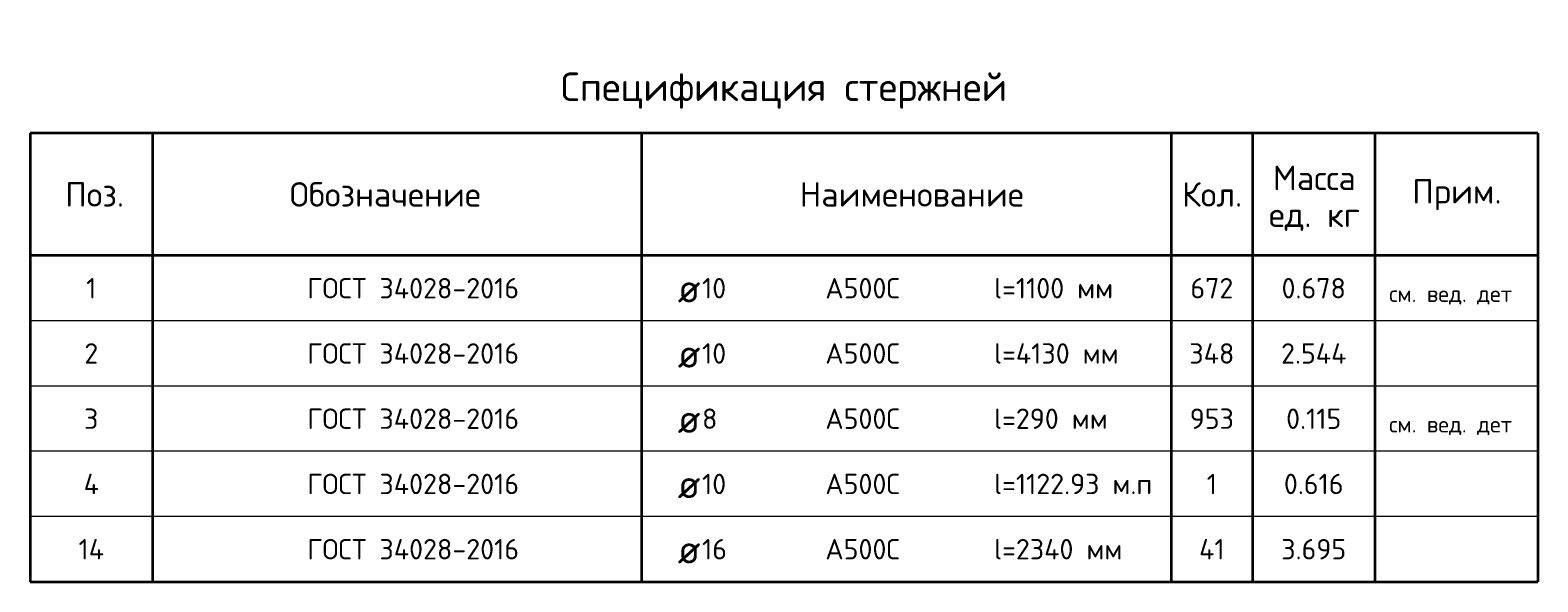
# Model space of a CAD drawing. Header units: millimetres. Extents: x 19870 to 35112, y 53280 to 64256.
# Tile 3 of 4: x 20582 to 26132, y 62219 to 64248. Entities that reach past the tile are written whole.
import ezdxf

# ---------------------------------------------------------------- set-up
doc = ezdxf.new("R2010")
doc.units = ezdxf.units.MM
doc.layers.add('Standard', color=7, linetype='Continuous', lineweight=25)
doc.styles.add('ARIAL', font='ARIAL.TTF')
doc.styles.add('ISOCPEUR', font='ISOCPEUR')

msp = doc.modelspace()

# ---------------------------------------------------------------- linework, layer by layer
at = {"layer": 'Standard', "color": 7, "linetype": 'Continuous', "lineweight": 35, "transparency": 33554687}
for p, q in [((26131.6, 63868.5), (20581.6, 63868.5)), ((20581.6, 63868.5), (20581.6, 63418.5)), ((21031.6, 63868.5), (21031.6, 63418.5)), ((22831.6, 63868.5), (22831.6, 63418.5)), ((24781.6, 63868.5), (24781.6, 63418.5)), ((25081.6, 63868.5), (25081.6, 63418.5)), ((25531.6, 63868.5), (25531.6, 63418.5)), ((26131.6, 63868.5), (26131.6, 63418.5)), ((26131.6, 63418.5), (20581.6, 63418.5)), ((20581.6, 63418.5), (20581.6, 63178.5)), ((21031.6, 63418.5), (21031.6, 63178.5)), ((22831.6, 63418.5), (22831.6, 63178.5)), ((24781.6, 63418.5), (24781.6, 63178.5)), ((25081.6, 63418.5), (25081.6, 63178.5)), ((25531.6, 63418.5), (25531.6, 63178.5)), ((26131.6, 63418.5), (26131.6, 63178.5)), ((20581.6, 63178.5), (20581.6, 62938.5)), ((21031.6, 63178.5), (21031.6, 62938.5)), ((22831.6, 63178.5), (22831.6, 62938.5)), ((24781.6, 63178.5), (24781.6, 62938.5)), ((25081.6, 63178.5), (25081.6, 62938.5)), ((25531.6, 63178.5), (25531.6, 62938.5)), ((26131.6, 63178.5), (26131.6, 62938.5)), ((20581.6, 62938.5), (20581.6, 62698.5)), ((21031.6, 62938.5), (21031.6, 62698.5)), ((22831.6, 62938.5), (22831.6, 62698.5)), ((24781.6, 62938.5), (24781.6, 62698.5)), ((25081.6, 62938.5), (25081.6, 62698.5)), ((25531.6, 62938.5), (25531.6, 62698.5)), ((26131.6, 62938.5), (26131.6, 62698.5)), ((20581.6, 62698.5), (20581.6, 62458.5)), ((21031.6, 62698.5), (21031.6, 62458.5)), ((22831.6, 62698.5), (22831.6, 62458.5)), ((24781.6, 62698.5), (24781.6, 62458.5)), ((25081.6, 62698.5), (25081.6, 62458.5)), ((25531.6, 62698.5), (25531.6, 62458.5)), ((26131.6, 62698.5), (26131.6, 62458.5)), ((20581.6, 62458.5), (20581.6, 62218.5)), ((21031.6, 62458.5), (21031.6, 62218.5)), ((22831.6, 62458.5), (22831.6, 62218.5)), ((24781.6, 62458.5), (24781.6, 62218.5)), ((25081.6, 62458.5), (25081.6, 62218.5)), ((25531.6, 62458.5), (25531.6, 62218.5)), ((26131.6, 62458.5), (26131.6, 62218.5)), ((20581.6, 62218.5), (26131.6, 62218.5))]:
    msp.add_line(p, q, dxfattribs=at)
at = {"layer": 'Standard', "color": 7, "linetype": 'Continuous', "lineweight": 13, "transparency": 33554687}
for p, q in [((26131.6, 63178.5), (20581.6, 63178.5)), ((26131.6, 62938.5), (20581.6, 62938.5)), ((26131.6, 62698.5), (20581.6, 62698.5)), ((26131.6, 62458.5), (20581.6, 62458.5)), ((26131.6, 62218.5), (20581.6, 62218.5))]:
    msp.add_line(p, q, dxfattribs=at)

# ---------------------------------------------------------------- texts
at = {"layer": 'Standard', "color": 7, "linetype": 'Continuous', "lineweight": 35, "transparency": 33554687, "style": 'ISOCPEUR'}
for s, insert, char_height, width, attachment_point in [('\\A1;{\\fISOCPEUR|i0|b0;\\H105.000000;\\W1.000000;\\C7;Спецификация стержней}\\P', (23356.6, 63958.5), 31.5, 1668.827, 8), ('\\A1;{\\fISOCPEUR|i0|b0;\\H90.000000;\\W1.000000;\\C7;Поз.}\\P', (20818.8, 63643.5), 27, 262.104, 5), ('\\A1;{\\fISOCPEUR|i0|b0;\\H90.000000;\\W1.000000;\\C7;Обозначение}\\P', (21888.9, 63643.5), 27, 750.382, 5), ('\\A1;{\\fISOCPEUR|i0|b0;\\H90.000000;\\W1.000000;\\C7;Наименование}\\P', (23826.8, 63643.5), 27, 836, 5), ('\\A1;{\\fISOCPEUR|i0|b0;\\H90.000000;\\W1.000000;\\C7;Кол.}\\P', (24932.6, 63643.5), 27, 266.667, 5), ('\\A1;{\\fISOCPEUR|i0|b0;\\H90.000000;\\W1.000000;\\C7;Прим.}\\P', (25833.7, 63642.6), 27, 339.429, 5), ('\\A1;{\\fISOCPEUR|i0|b0;\\H75.000000;\\W1.000000;\\C7;ГОСТ 34028-2016}\\P', (21601.6, 63298.5), 22.5, 823.624, 4), ('\\A1;{\\fISOCPEUR|i0|b0;\\H75.000000;\\W1.000000;\\C7;l=1100 мм}\\P', (24129.9, 63298.5), 22.5, 461.429, 4), ('\\A1;{\\fISOCPEUR|i0|b0;\\H75.000000;\\W1.000000;\\C7;1}\\P', (20806.6, 63298.5), 22.5, 58.333, 5), ('\\A1;{\\fISOCPEUR|i0|b0;\\H105.000000;\\W1.000000;\\C7;ø}\\P', (22965.3, 63298.5), 31.5, 137.455, 4), ('\\A1;{\\fISOCPEUR|i0|b0;\\H75.000000;\\W1.000000;\\C7;10}\\P', (23054.9, 63298.5), 22.5, 118.125, 4), ('\\A1;{\\fISOCPEUR|i0|b0;\\H75.000000;\\W1.000000;\\C7;А500С}\\P', (23508.7, 63298.5), 22.5, 313.077, 4), ('\\A1;{\\fISOCPEUR|i0|b0;\\H75.000000;\\W1.000000;\\C7;672}\\P', (24931.6, 63298.5), 22.5, 191.739, 5), ('\\A1;{\\fISOCPEUR|i0|b0;\\H75.000000;\\W1.000000;\\C7;0.678}\\P', (25306.6, 63298.5), 22.5, 267.727, 5), ('\\A1;{\\fISOCPEUR|i0|b0;\\H75.000000;\\W1.000000;\\C7;ГОСТ 34028-2016}\\P', (21601.6, 63058.5), 22.5, 823.624, 4), ('\\A1;{\\fISOCPEUR|i0|b0;\\H75.000000;\\W1.000000;\\C7;2}\\P', (20806.6, 63058.5), 22.5, 81.667, 5), ('\\A1;{\\fISOCPEUR|i0|b0;\\H105.000000;\\W1.000000;\\C7;ø}\\P', (22965.3, 63058.5), 31.5, 137.455, 4), ('\\A1;{\\fISOCPEUR|i0|b0;\\H75.000000;\\W1.000000;\\C7;10}\\P', (23054.9, 63058.5), 22.5, 118.125, 4), ('\\A1;{\\fISOCPEUR|i0|b0;\\H75.000000;\\W1.000000;\\C7;А500С}\\P', (23508.7, 63058.5), 22.5, 313.077, 4), ('\\A1;{\\fISOCPEUR|i0|b0;\\H75.000000;\\W1.000000;\\C7;l=4130 мм}\\P', (24129.9, 63058.5), 22.5, 485.156, 4), ('\\A1;{\\fISOCPEUR|i0|b0;\\H75.000000;\\W1.000000;\\C7;348}\\P', (24931.6, 63058.5), 22.5, 199.375, 5), ('\\A1;{\\fISOCPEUR|i0|b0;\\H75.000000;\\W1.000000;\\C7;2.544}\\P', (25306.6, 63058.5), 22.5, 282.857, 5), ('\\A1;{\\fISOCPEUR|i0|b0;\\H75.000000;\\W1.000000;\\C7;ГОСТ 34028-2016}\\P', (21601.6, 62818.5), 22.5, 823.624, 4), ('\\A1;{\\fISOCPEUR|i0|b0;\\H75.000000;\\W1.000000;\\C7;3}\\P', (20806.6, 62818.5), 22.5, 81.667, 5), ('\\A1;{\\fISOCPEUR|i0|b0;\\H105.000000;\\W1.000000;\\C7;ø}\\P', (22965.3, 62818.5), 31.5, 137.455, 4), ('\\A1;{\\fISOCPEUR|i0|b0;\\H75.000000;\\W1.000000;\\C7;8}\\P', (23054.9, 62818.5), 22.5, 81.667, 4), ('\\A1;{\\fISOCPEUR|i0|b0;\\H75.000000;\\W1.000000;\\C7;А500С}\\P', (23508.7, 62818.5), 22.5, 313.077, 4), ('\\A1;{\\fISOCPEUR|i0|b0;\\H75.000000;\\W1.000000;\\C7;l=290 мм}\\P', (24129.9, 62818.5), 22.5, 441.161, 4), ('\\A1;{\\fISOCPEUR|i0|b0;\\H75.000000;\\W1.000000;\\C7;953}\\P', (24931.6, 62818.5), 22.5, 191.739, 5), ('\\A1;{\\fISOCPEUR|i0|b0;\\H75.000000;\\W1.000000;\\C7;0.115}\\P', (25306.6, 62818.5), 22.5, 233.182, 5), ('\\A1;{\\fISOCPEUR|i0|b0;\\H75.000000;\\W1.000000;\\C7;ГОСТ 34028-2016}\\P', (21601.6, 62578.5), 22.5, 823.624, 4), ('\\A1;{\\fISOCPEUR|i0|b0;\\H75.000000;\\W1.000000;\\C7;l=1122.93 м.п}\\P', (24129.9, 62578.5), 22.5, 604.756, 4), ('\\A1;{\\fISOCPEUR|i0|b0;\\H75.000000;\\W1.000000;\\C7;4}\\P', (20806.6, 62578.5), 22.5, 90, 5), ('\\A1;{\\fISOCPEUR|i0|b0;\\H105.000000;\\W1.000000;\\C7;ø}\\P', (22965.3, 62578.5), 31.5, 137.455, 4), ('\\A1;{\\fISOCPEUR|i0|b0;\\H75.000000;\\W1.000000;\\C7;10}\\P', (23054.9, 62578.5), 22.5, 118.125, 4), ('\\A1;{\\fISOCPEUR|i0|b0;\\H75.000000;\\W1.000000;\\C7;А500С}\\P', (23508.7, 62578.5), 22.5, 313.077, 4), ('\\A1;{\\fISOCPEUR|i0|b0;\\H75.000000;\\W1.000000;\\C7;1}\\P', (24931.6, 62578.5), 22.5, 58.333, 5), ('\\A1;{\\fISOCPEUR|i0|b0;\\H75.000000;\\W1.000000;\\C7;0.616}\\P', (25306.6, 62578.5), 22.5, 250.455, 5), ('\\A1;{\\fISOCPEUR|i0|b0;\\H75.000000;\\W1.000000;\\C7;ГОСТ 34028-2016}\\P', (21601.6, 62338.5), 22.5, 823.624, 4), ('\\A1;{\\fISOCPEUR|i0|b0;\\H75.000000;\\W1.000000;\\C7;l=2340 мм}\\P', (24129.9, 62338.5), 22.5, 501.328, 4), ('\\A1;{\\fISOCPEUR|i0|b0;\\H75.000000;\\W1.000000;\\C7;14}\\P', (20806.6, 62338.5), 22.5, 126.176, 5), ('\\A1;{\\fISOCPEUR|i0|b0;\\H105.000000;\\W1.000000;\\C7;ø}\\P', (22965.3, 62338.5), 31.5, 137.455, 4), ('\\A1;{\\fISOCPEUR|i0|b0;\\H75.000000;\\W1.000000;\\C7;16}\\P', (23054.9, 62338.5), 22.5, 118.125, 4), ('\\A1;{\\fISOCPEUR|i0|b0;\\H75.000000;\\W1.000000;\\C7;А500С}\\P', (23508.7, 62338.5), 22.5, 313.077, 4), ('\\A1;{\\fISOCPEUR|i0|b0;\\H75.000000;\\W1.000000;\\C7;41}\\P', (24931.6, 62338.5), 22.5, 126.176, 5), ('\\A1;{\\fISOCPEUR|i0|b0;\\H75.000000;\\W1.000000;\\C7;3.695}\\P', (25306.6, 62338.5), 22.5, 267.727, 5)]:
    msp.add_mtext(s, dxfattribs=dict(at, insert=insert, char_height=char_height, width=width, attachment_point=attachment_point))
at = {"layer": 'Standard', "color": 7, "linetype": 'Continuous', "lineweight": 35, "transparency": 33554687, "insert": (25308.7, 63749.2), "char_height": 90, "width": 373.354, "attachment_point": 2, "line_spacing_factor": 0.903614, "style": 'ARIAL'}
msp.add_mtext('\\A1;{\\fISOCPEUR|i0|b0;\\H90.000000;\\W1.000000;\\C7;Масса}\\P{\\fISOCPEUR|i0|b0;\\H90.000000;\\W1.000000;\\C7;ед. кг}\\P', dxfattribs=at)
at = {"layer": 'Standard', "color": 7, "linetype": 'Continuous', "lineweight": 13, "transparency": 33554687, "char_height": 18, "attachment_point": 7}
for s, insert, width, style in [('\\A1;{\\fISOCPEUR|i0|b0;\\H60.000000;\\W1.000000;\\C7;см. вед. дет}\\P', (25584.4, 63238.4), 485.231, 'ISOCPEUR'), ('}\\P', (25584.4, 62998.4), 20.978, 'ARIAL'), ('\\A1;{\\fISOCPEUR|i0|b0;\\H60.000000;\\W1.000000;\\C7;см. вед. дет}\\P', (25584.4, 62758.4), 485.231, 'ISOCPEUR'), ('}\\P', (25584.4, 62518.4), 20.978, 'ARIAL'), ('}\\P', (25584.4, 62278.4), 20.978, 'ARIAL')]:
    msp.add_mtext(s, dxfattribs=dict(at, insert=insert, width=width, style=style))

doc.saveas('drawing.dxf')
